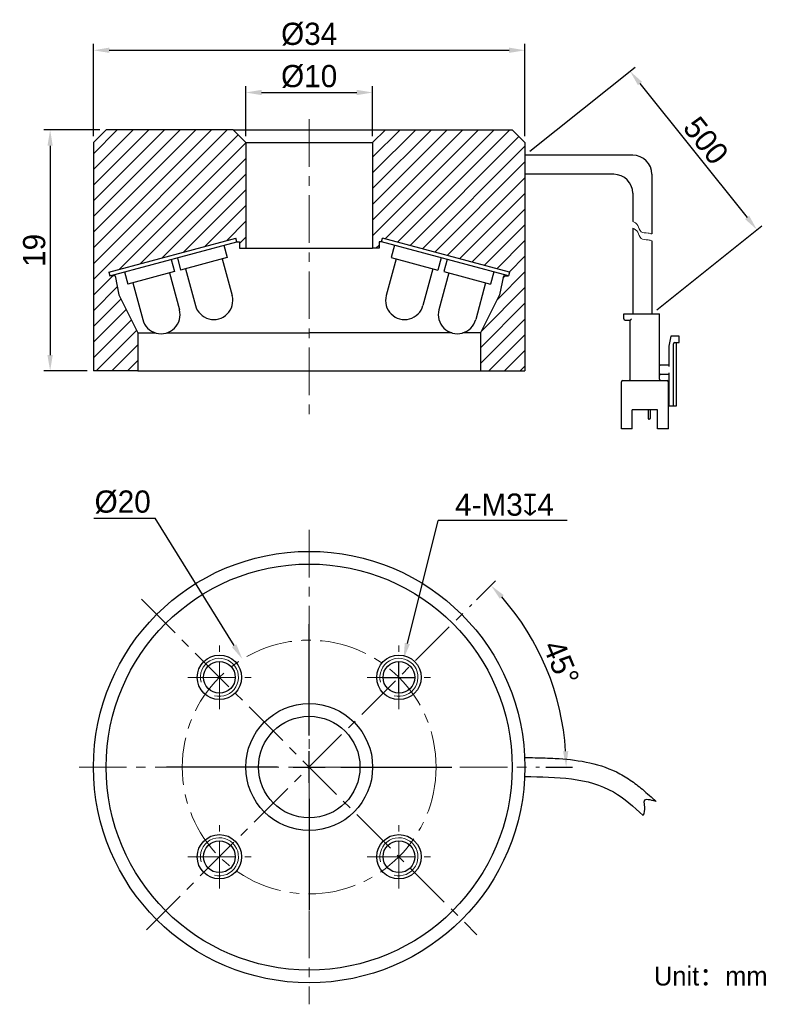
# Model space of a CAD drawing. Header units: inches. Extents: x -3155 to -3036, y -724 to -568.
import ezdxf

# ---------------------------------------------------------------- set-up
doc = ezdxf.new("R2010")
doc.units = ezdxf.units.IN
doc.header["$LTSCALE"] = 3
doc.header["$MEASUREMENT"] = 0
doc.header["$PDSIZE"] = -5
doc.linetypes.add('CENTERX2', pattern=[4, 2.5, -0.5, 0.5, -0.5])
doc.layers.get('Defpoints').update_dxf_attribs({"lineweight": 18})
for name, color, linetype, lineweight in [('MULTILAYER', 9, 'Continuous', 18), ('中心线', 1, 'CENTERX2', 20), ('明细栏文字', 6, 'Continuous', 18), ('标注', 3, 'Continuous', 25), ('粗实线', 7, 'Continuous', 30), ('细实线', 7, 'Continuous', 15)]:
    doc.layers.add(name, color=color, linetype=linetype, lineweight=lineweight)
doc.styles.get("Standard").update_dxf_attribs({"font": '兰亭黑 GBK.TTF'})
doc.dimstyles.new('CST Standard', dxfattribs={"dimtxt": 3.5, "dimasz": 2.5, "dimexe": 1, "dimexo": 1, "dimgap": 0.6, "dimtad": 1, "dimtoh": 1, "dimdsep": 46, "dimtxsty": 'Standard', "dimcen": -2.5, "dimdle": 5, "dimclrd": 8, "dimclre": 8, "dimadec": 1, "dimazin": 2, "dimtfac": 1, "dimtofl": 0, "dimtmove": 0, "dimatfit": 0, "dimfxl": 1, "dimtolj": 1, "dimarcsym": 0})

# ---------------------------------------------------------------- blocks, each defined once
blk = doc.blocks.new('*X1')
at = {"layer": 'Defpoints', "color": 0}
for p in [(-3099.53, -579.8), (-3119.53, -587.69), (-3099.53, -587.69)]:
    blk.add_point(p, dxfattribs=at)
at = {"layer": '标注', "color": 8, "linetype": 'Continuous', "lineweight": -2, "ltscale": 3}
for p, q in [((-3119.53, -586.69), (-3119.53, -578.8)), ((-3099.53, -586.69), (-3099.53, -578.8)), ((-3117.03, -579.8), (-3102.03, -579.8))]:
    blk.add_line(p, q, dxfattribs=at)
at = {"layer": '标注', "color": 8}
for points in [[(-3117.03, -579.38), (-3117.03, -580.22), (-3119.53, -579.8)], [(-3102.03, -580.22), (-3102.03, -579.38), (-3099.53, -579.8)]]:
    blk.add_solid(points, dxfattribs=at)
at = {"layer": '标注', "color": 7, "ltscale": 3, "insert": (-3109.53, -577.28), "char_height": 3.5, "attachment_point": 5}
blk.add_mtext('\\A1;%%C10', dxfattribs=at)
blk = doc.blocks.new('*X2')
at = {"layer": 'Defpoints', "color": 0}
for p in [(-3075.53, -573.15), (-3143.53, -587.69), (-3075.53, -587.69)]:
    blk.add_point(p, dxfattribs=at)
at = {"layer": '标注', "color": 8, "linetype": 'Continuous', "lineweight": -2, "ltscale": 3}
for p, q in [((-3143.53, -586.69), (-3143.53, -572.15)), ((-3075.53, -586.69), (-3075.53, -572.15)), ((-3141.03, -573.15), (-3078.03, -573.15))]:
    blk.add_line(p, q, dxfattribs=at)
at = {"layer": '标注', "color": 8}
for points in [[(-3141.03, -572.73), (-3141.03, -573.56), (-3143.53, -573.15)], [(-3078.03, -573.56), (-3078.03, -572.73), (-3075.53, -573.15)]]:
    blk.add_solid(points, dxfattribs=at)
at = {"layer": '标注', "color": 7, "ltscale": 3, "insert": (-3109.53, -570.62), "char_height": 3.5, "attachment_point": 5}
blk.add_mtext('\\A1;%%C34', dxfattribs=at)
blk = doc.blocks.new('*X3')
at = {"layer": 'Defpoints', "color": 0}
for p in [(-3141.53, -585.69), (-3150.35, -623.69), (-3143.53, -623.69)]:
    blk.add_point(p, dxfattribs=at)
at = {"layer": '标注', "color": 8, "linetype": 'Continuous', "lineweight": -2, "ltscale": 3}
for p, q in [((-3142.53, -585.69), (-3151.35, -585.69)), ((-3150.35, -588.19), (-3150.35, -621.19)), ((-3144.53, -623.69), (-3151.35, -623.69))]:
    blk.add_line(p, q, dxfattribs=at)
at = {"layer": '标注', "color": 8}
for points in [[(-3149.94, -588.19), (-3150.77, -588.19), (-3150.35, -585.69)], [(-3150.77, -621.19), (-3149.94, -621.19), (-3150.35, -623.69)]]:
    blk.add_solid(points, dxfattribs=at)
at = {"layer": '标注', "color": 7, "ltscale": 3, "insert": (-3152.85, -604.69), "char_height": 3.5, "attachment_point": 5, "rotation": 90}
blk.add_mtext('\\A1;19', dxfattribs=at)
blk = doc.blocks.new('*X4')
at = {"layer": 'Defpoints', "color": 0}
for p in [(-3120.05, -669.11), (-3099, -703.13)]:
    blk.add_point(p, dxfattribs=at)
at = {"layer": '标注', "color": 8, "linetype": 'Continuous', "lineweight": -2, "ltscale": 3}
for p in [(-3143.44, -646.87), (-3121.36, -666.98)]:
    blk.add_line(p, (-3133.81, -646.87), dxfattribs=at)
at = {"layer": '标注', "color": 8, "linetype": 'Continuous', "ltscale": 3}
for p, q in [((-3109.53, -681.12), (-3109.53, -663.62)), ((-3109.53, -688.62), (-3109.53, -683.62)), ((-3114.53, -686.12), (-3132.03, -686.12)), ((-3112.03, -686.12), (-3107.03, -686.12)), ((-3104.53, -686.12), (-3087.03, -686.12)), ((-3109.53, -691.12), (-3109.53, -708.62))]:
    blk.add_line(p, q, dxfattribs=at)
at = {"layer": '标注', "color": 8}
blk.add_solid([(-3121.72, -667.2), (-3121.01, -666.77), (-3120.05, -669.11)], dxfattribs=at)
at = {"layer": '标注', "color": 7, "ltscale": 3, "insert": (-3138.92, -644.34), "char_height": 3.5, "attachment_point": 5}
blk.add_mtext('\\A1;%%C20', dxfattribs=at)
blk = doc.blocks.new('*X5')
at = {"layer": 'Defpoints', "color": 0}
for p in [(-3094.66, -669.07), (-3096.11, -674.89)]:
    blk.add_point(p, dxfattribs=at)
at = {"layer": '标注', "color": 8, "linetype": 'Continuous', "lineweight": -2, "ltscale": 3}
for p in [(-3094.05, -666.64), (-3068.87, -647.27)]:
    blk.add_line(p, (-3089.22, -647.27), dxfattribs=at)
at = {"layer": '标注', "color": 8, "linetype": 'Continuous', "ltscale": 3}
for p, q in [((-3095.38, -674.48), (-3095.38, -669.48)), ((-3097.88, -671.98), (-3092.88, -671.98))]:
    blk.add_line(p, q, dxfattribs=at)
at = {"layer": '标注', "color": 8}
blk.add_solid([(-3094.46, -666.54), (-3093.65, -666.74), (-3094.66, -669.07)], dxfattribs=at)
at = {"layer": '标注', "color": 7, "ltscale": 3, "insert": (-3078.75, -644.78), "char_height": 3.5, "attachment_point": 5}
blk.add_mtext('\\A1;4-M3{\\fGDT|b1|i0|c0|p2;x}4', dxfattribs=at)
blk = doc.blocks.new('*X6')
at = {"layer": 'Defpoints', "color": 0}
for p in [(-3075.53, -589.69), (-3038.96, -601.44), (-3055.53, -614.69)]:
    blk.add_point(p, dxfattribs=at)
at = {"layer": '标注', "color": 8, "linetype": 'Continuous', "lineweight": -2, "ltscale": 3}
for p, q in [((-3074.75, -589.07), (-3058.18, -575.81)), ((-3057.4, -578.39), (-3040.52, -599.49)), ((-3054.75, -614.07), (-3038.18, -600.81))]:
    blk.add_line(p, q, dxfattribs=at)
at = {"layer": '标注', "color": 8}
for points in [[(-3057.07, -578.13), (-3057.72, -578.65), (-3058.96, -576.44)], [(-3040.84, -599.75), (-3040.19, -599.23), (-3038.96, -601.44)]]:
    blk.add_solid(points, dxfattribs=at)
at = {"layer": '标注', "color": 7, "ltscale": 3, "insert": (-3047.01, -587.38), "char_height": 3.5, "attachment_point": 5, "rotation": 308.6598}
blk.add_mtext('\\A1;500', dxfattribs=at)
blk = doc.blocks.new('*X7')
at = {"layer": 'Defpoints', "color": 0}
for p in [(-3083.88, -660.47), (-3070.41, -675.64), (-3145.8, -686.12), (-3073.26, -686.12), (-3135.17, -711.77)]:
    blk.add_point(p, dxfattribs=at)
at = {"layer": '标注', "color": 8, "linetype": 'Continuous', "lineweight": -2, "ltscale": 3}
for p, q in [((-3083.17, -659.77), (-3080.19, -656.78)), ((-3072.26, -686.12), (-3068.03, -686.12))]:
    blk.add_line(p, q, dxfattribs=at)
blk.add_arc((-3109.53, -686.12), 40.49, 3.538, 41.462, dxfattribs=at)
at = {"layer": '标注', "color": 8}
for points in [[(-3078.88, -659.02), (-3079.49, -659.59), (-3080.89, -657.49)], [(-3069.53, -683.63), (-3068.7, -683.61), (-3069.03, -686.12)]]:
    blk.add_solid(points, dxfattribs=at)
at = {"layer": '标注', "color": 7, "ltscale": 3, "insert": (-3069.82, -669.67), "char_height": 3.5, "attachment_point": 5, "rotation": 292.5}
blk.add_mtext('\\A1;45%%d', dxfattribs=at)

msp = doc.modelspace()

# ---------------------------------------------------------------- hatches: boundary and pattern name
at = {"layer": 'MULTILAYER', "ltscale": 3}
h = msp.add_hatch(dxfattribs=at)
h.set_pattern_fill('ANSI31', style=0, pattern_type=0)
h.set_pattern_definition([(45, (0, 0), (-1.2374369, 1.2374369), [])])
h.paths.add_polyline_path([(-3143.527, -623.693), (-3136.927, -623.693), (-3136.527, -623.693), (-3136.527, -617.693), (-3139.527, -611.693), (-3140.127, -608.693), (-3140.927, -608.693), (-3141.082, -608.114), (-3121.09, -602.757), (-3120.935, -603.336), (-3120.535, -603.336), (-3120.535, -604.34), (-3119.527, -604.34), (-3119.527, -587.693), (-3121.527, -585.693), (-3141.527, -585.693), (-3143.527, -587.693), (-3143.527, -589.693)], flags=0)
h.paths.add_polyline_path([(-3077.971, -608.114), (-3078.127, -608.693), (-3078.927, -608.693), (-3079.527, -611.693), (-3082.527, -617.693), (-3082.527, -623.693), (-3082.127, -623.693), (-3075.527, -623.693), (-3075.527, -589.693), (-3075.527, -587.693), (-3077.527, -585.693), (-3097.527, -585.693), (-3099.527, -587.693), (-3099.527, -604.34), (-3098.519, -604.34), (-3098.519, -603.336), (-3098.119, -603.336), (-3097.964, -602.757)], flags=0)

# ---------------------------------------------------------------- linework, layer by layer
at = {"layer": '中心线', "color": 7}
for p, q in [((-3109.527, -584), (-3109.527, -631.364)), ((-3109.527, -648.728), (-3109.527, -723.511)), ((-3135.967, -659.679), (-3083.087, -712.559)), ((-3135.174, -711.766), (-3083.88, -660.472)), ((-3123.669, -676.977), (-3123.669, -666.977)), ((-3095.385, -676.977), (-3095.385, -666.977)), ((-3128.669, -671.977), (-3118.669, -671.977)), ((-3100.385, -671.977), (-3090.385, -671.977)), ((-3145.797, -686.119), (-3073.256, -686.119)), ((-3123.669, -705.261), (-3123.669, -695.261)), ((-3095.385, -705.261), (-3095.385, -695.261)), ((-3128.669, -700.261), (-3118.669, -700.261)), ((-3100.385, -700.261), (-3090.385, -700.261))]:
    msp.add_line(p, q, dxfattribs=at)
msp.add_circle((-3109.527, -686.119), 20, dxfattribs=at)
at = {"layer": '粗实线', "color": 7, "ltscale": 3}
for p, q in [((-3141.527, -585.693), (-3143.527, -587.693)), ((-3121.527, -585.693), (-3141.527, -585.693)), ((-3121.527, -585.693), (-3097.527, -585.693)), ((-3097.527, -585.693), (-3077.527, -585.693)), ((-3077.527, -585.693), (-3075.527, -587.693)), ((-3143.527, -587.693), (-3143.527, -589.693)), ((-3119.527, -587.693), (-3099.527, -587.693)), ((-3075.527, -587.693), (-3075.527, -589.693)), ((-3143.527, -589.693), (-3143.527, -623.693)), ((-3075.527, -589.693), (-3075.527, -623.693)), ((-3058.527, -589.693), (-3075.527, -589.693)), ((-3061.527, -592.693), (-3075.527, -592.693)), ((-3055.527, -592.693), (-3055.527, -602.097)), ((-3058.527, -595.693), (-3058.527, -600.113)), ((-3058.527, -601.175), (-3058.527, -614.693)), ((-3120.935, -603.336), (-3120.535, -603.336)), ((-3120.535, -603.336), (-3120.535, -604.34)), ((-3098.519, -603.336), (-3098.519, -604.34)), ((-3098.119, -603.336), (-3098.519, -603.336)), ((-3055.527, -603.159), (-3055.527, -614.693)), ((-3120.535, -604.34), (-3119.527, -604.34)), ((-3119.527, -604.34), (-3099.527, -604.34)), ((-3098.519, -604.34), (-3099.527, -604.34)), ((-3140.127, -608.693), (-3140.927, -608.693)), ((-3140.127, -608.693), (-3139.527, -611.693)), ((-3078.927, -608.693), (-3079.527, -611.693)), ((-3078.927, -608.693), (-3078.127, -608.693)), ((-3139.527, -611.693), (-3136.527, -617.693)), ((-3079.527, -611.693), (-3082.527, -617.693)), ((-3136.527, -617.693), (-3136.527, -623.693)), ((-3136.527, -617.693), (-3133.717, -617.693)), ((-3132.018, -617.693), (-3109.527, -617.693)), ((-3087.035, -617.693), (-3109.527, -617.693)), ((-3082.527, -617.693), (-3085.337, -617.693)), ((-3082.527, -617.693), (-3082.527, -623.693)), ((-3136.527, -623.693), (-3143.527, -623.693)), ((-3136.527, -623.693), (-3082.527, -623.693)), ((-3082.527, -623.693), (-3075.527, -623.693))]:
    msp.add_line(p, q, dxfattribs=at)
at = {"layer": '粗实线', "color": 7}
for p, q in [((-3121.527, -585.693), (-3119.527, -587.693)), ((-3097.527, -585.693), (-3099.527, -587.693)), ((-3119.527, -587.693), (-3119.527, -604.34)), ((-3099.527, -587.693), (-3099.527, -604.34)), ((-3141.082, -608.114), (-3121.09, -602.757)), ((-3140.927, -608.693), (-3120.935, -603.336)), ((-3120.935, -603.336), (-3121.09, -602.757)), ((-3098.119, -603.336), (-3097.964, -602.757)), ((-3078.127, -608.693), (-3098.119, -603.336)), ((-3077.971, -608.114), (-3097.964, -602.757)), ((-3122.96, -603.879), (-3122.443, -605.811)), ((-3096.093, -603.879), (-3096.611, -605.811)), ((-3131.267, -606.105), (-3130.75, -608.037)), ((-3130.301, -605.846), (-3129.784, -607.778)), ((-3122.443, -605.811), (-3129.784, -607.778)), ((-3123.216, -606.018), (-3121.663, -611.814)), ((-3095.838, -606.018), (-3097.391, -611.814)), ((-3096.611, -605.811), (-3089.269, -607.778)), ((-3088.752, -605.846), (-3089.269, -607.778)), ((-3087.786, -606.105), (-3088.304, -608.037)), ((-3141.082, -608.114), (-3140.927, -608.693)), ((-3138.608, -608.072), (-3138.091, -610.004)), ((-3130.75, -608.037), (-3138.091, -610.004)), ((-3131.523, -608.244), (-3129.97, -614.04)), ((-3129.011, -607.571), (-3127.458, -613.367)), ((-3090.042, -607.571), (-3091.595, -613.367)), ((-3087.531, -608.244), (-3089.084, -614.04)), ((-3088.304, -608.037), (-3080.963, -610.004)), ((-3080.445, -608.072), (-3080.963, -610.004)), ((-3077.971, -608.114), (-3078.127, -608.693)), ((-3137.318, -609.797), (-3135.765, -615.593)), ((-3081.735, -609.797), (-3083.288, -615.593)), ((-3059.927, -614.693), (-3054.327, -614.693)), ((-3059.927, -615.493), (-3059.927, -614.693)), ((-3059.727, -615.693), (-3058.927, -615.693)), ((-3058.927, -624.993), (-3058.927, -615.693)), ((-3054.327, -624.993), (-3054.327, -614.693)), ((-3052.527, -618.193), (-3052.827, -619.793)), ((-3051.227, -618.193), (-3052.527, -618.193)), ((-3051.227, -619.193), (-3051.227, -618.193)), ((-3052.827, -619.793), (-3052.827, -622.993)), ((-3052.127, -629.193), (-3052.127, -619.393)), ((-3051.927, -619.193), (-3051.227, -619.193)), ((-3051.627, -629.193), (-3051.627, -619.193)), ((-3052.827, -622.793), (-3054.127, -622.793)), ((-3060.127, -625.193), (-3053.127, -625.193)), ((-3054.127, -624.193), (-3052.827, -624.193)), ((-3052.827, -623.993), (-3052.827, -629.193)), ((-3060.327, -632.793), (-3060.327, -625.393)), ((-3052.927, -632.793), (-3052.927, -625.393)), ((-3052.827, -627.993), (-3052.927, -627.993)), ((-3058.627, -632.793), (-3058.627, -629.793)), ((-3054.627, -629.793), (-3058.627, -629.793)), ((-3056.127, -629.793), (-3056.127, -631.173)), ((-3055.777, -629.793), (-3055.777, -631.173)), ((-3054.627, -632.793), (-3054.627, -629.793)), ((-3052.927, -629.193), (-3051.627, -629.193)), ((-3055.877, -631.273), (-3056.027, -631.273)), ((-3058.627, -632.793), (-3060.327, -632.793)), ((-3052.927, -632.793), (-3054.627, -632.793))]:
    msp.add_line(p, q, dxfattribs=at)
at = {"layer": '粗实线', "color": 7, "ltscale": 3}
for radius in [34, 32, 10, 8]:
    msp.add_circle((-3109.527, -686.119), radius, dxfattribs=at)
at = {"layer": '粗实线', "color": 7}
for centre, radius in [((-3123.669, -671.977), 3.5), ((-3095.385, -671.977), 3.5), ((-3123.669, -671.977), 2.5), ((-3095.385, -671.977), 2.5), ((-3123.669, -700.261), 3.5), ((-3095.385, -700.261), 3.5), ((-3123.669, -700.261), 2.5), ((-3095.385, -700.261), 2.5)]:
    msp.add_circle(centre, radius, dxfattribs=at)
at = {"layer": '粗实线', "color": 7, "ltscale": 3}
for centre in [(-3058.527, -592.693), (-3061.527, -595.693)]:
    msp.add_arc(centre, 3, 0, 90, dxfattribs=at)
at = {"layer": '粗实线', "color": 7}
for centre, radius, start, end in [((-3124.56, -612.59), 3, 195.0001, 15.0001), ((-3094.493, -612.59), 3, 164.9999, 344.9999), ((-3132.867, -614.816), 3, 195.0001, 15.0001), ((-3086.186, -614.816), 3, 164.9999, 344.9999), ((-3059.727, -615.493), 0.2, 180, 270), ((-3051.927, -619.393), 0.2, 90, 180), ((-3054.127, -622.593), 0.2, 180, 270), ((-3060.127, -625.393), 0.2, 90, 180), ((-3059.127, -624.993), 0.2, 270, 0), ((-3054.127, -624.393), 0.2, 90, 180), ((-3054.127, -624.993), 0.2, 180, 270), ((-3053.127, -625.393), 0.2, 0, 90), ((-3056.027, -631.173), 0.1, 180, 270), ((-3055.877, -631.173), 0.1, 270, 0)]:
    msp.add_arc(centre, radius, start, end, dxfattribs=at)
msp.add_open_spline([(-3058.927, -615.693), (-3058.924, -615.691), (-3058.915, -615.681), (-3058.896, -615.663), (-3058.869, -615.636), (-3058.836, -615.603), (-3058.801, -615.568), (-3058.764, -615.531), (-3058.739, -615.506), (-3058.727, -615.493)], degree=3, knots=[0, 0, 0, 0, 2043.2450342, 7239.8245884, 14464.3593047, 22985.2971048, 32291.9491914, 41955.8510416, 51551.6090365, 51551.6090365, 51551.6090365, 51551.6090365], dxfattribs=at)
at = {"layer": '粗实线', "color": 7, "ltscale": 3}
for points, knots in [([(-3075.49, -684.62), (-3074.974, -684.626), (-3074.454, -684.632), (-3072.881, -684.659), (-3071.817, -684.687), (-3069.142, -684.839), (-3067.519, -685.002), (-3064.286, -685.651), (-3062.671, -686.139), (-3060.741, -687.076), (-3060.366, -687.275), (-3059.633, -687.704), (-3059.28, -687.93), (-3058.258, -688.63), (-3057.624, -689.126), (-3056.262, -690.266), (-3055.552, -690.914), (-3054.873, -691.534)], [0, 0, 0, 0, 4206.9039751, 4206.9039751, 12620.7119254, 12620.7119254, 25214.029307, 25214.029307, 37807.3466885, 37807.3466885, 40866.5845664, 40866.5845664, 43925.8224443, 43925.8224443, 50044.2982, 50044.2982, 57806.5418585, 57806.5418585, 57806.5418585, 57806.5418585]), ([(-3075.527, -687.619), (-3070.546, -687.68), (-3063.459, -687.767), (-3058.398, -692.38), (-3056.893, -693.751)], [0, 0, 0, 0, 14959.3804642, 21283.4932691, 21283.4932691, 21283.4932691, 21283.4932691]), ([(-3054.873, -691.534), (-3055.742, -691.297), (-3057.036, -690.944), (-3056.551, -692.617), (-3056.765, -693.326), (-3056.893, -693.751)], [0, 0, 0, 0, 10983.4427014, 16338.3050985, 24322.7964077, 24322.7964077, 24322.7964077, 24322.7964077])]:
    msp.add_open_spline(points, degree=3, knots=knots, dxfattribs=at)
at = {"layer": '细实线', "color": 7}
for centre in [(-3123.669, -671.977), (-3095.385, -671.977), (-3123.669, -700.261), (-3095.385, -700.261)]:
    msp.add_arc(centre, 3, 255, 195, dxfattribs=at)
at = {"layer": '细实线', "color": 7, "ltscale": 3}
for points, knots in [([(-3058.527, -600.113), (-3058.194, -600.234), (-3057.662, -600.64), (-3057.393, -601.999), (-3056.281, -601.901), (-3055.706, -602.037), (-3055.527, -602.097)], [0, 0, 0, 0, 8886.2808607, 17524.0925214, 26629.3121376, 31043.6961811, 31043.6961811, 31043.6961811, 31043.6961811]), ([(-3058.527, -601.175), (-3058.194, -601.295), (-3057.662, -601.702), (-3057.393, -603.061), (-3056.281, -602.962), (-3055.706, -603.099), (-3055.527, -603.159)], [0, 0, 0, 0, 8885.146452, 17521.8554232, 26625.9126813, 31039.7331915, 31039.7331915, 31039.7331915, 31039.7331915])]:
    msp.add_open_spline(points, degree=3, knots=knots, dxfattribs=at)

# ---------------------------------------------------------------- texts
at = {"layer": '明细栏文字', "color": 7, "ltscale": 3, "insert": (-3055.198, -717.554), "char_height": 3, "width": 32.50612, "attachment_point": 1}
msp.add_mtext('{\\C0;Unit：mm}', dxfattribs=at)

# ---------------------------------------------------------------- dimensions: what is measured, and where the dimension line sits
at = {"layer": '标注', "color": 8, "ltscale": 3}
for base, p1, p2, picture, middle in [((-3075.527, -573.148), (-3143.527, -587.693), (-3075.527, -587.693), '*X2', (-3109.527, -570.624)), ((-3099.527, -579.8), (-3119.527, -587.693), (-3099.527, -587.693), '*X1', (-3109.527, -577.275))]:
    dim = msp.add_linear_dim(base=base, p1=p1, p2=p2, text='%%C<>', dimstyle='CST Standard', override={"dimlfac": 0.5, "dimsah": 1, "dimclrd": 8, "dimclrt": 7, "dimtzin": 0}, dxfattribs=at)
    dim.commit()
    dim.dimension.update_dxf_attribs({"geometry": picture, "text_midpoint": middle})
dim = msp.add_linear_dim(base=(-3038.957, -601.438), p1=(-3075.527, -589.693), p2=(-3055.527, -614.693), angle=308.65981, text='500', dimstyle='CST Standard', override={"dimlfac": 0.5, "dimsah": 1, "dimclrd": 8, "dimclrt": 7, "dimtzin": 0}, dxfattribs=at)
dim.commit()
dim.dimension.update_dxf_attribs({"geometry": '*X6', "text_midpoint": (-3047.015, -587.384)})
dim = msp.add_linear_dim(base=(-3150.355, -623.693), p1=(-3141.527, -585.693), p2=(-3143.527, -623.693), angle=270, dimstyle='CST Standard', override={"dimlfac": 0.5, "dimsah": 1, "dimclrd": 8, "dimclrt": 7, "dimtzin": 0}, dxfattribs=at)
dim.commit()
dim.dimension.update_dxf_attribs({"geometry": '*X3', "text_midpoint": (-3152.852, -604.693)})
dim = msp.add_diameter_dim_2p(p1=(-3099.004, -703.128), p2=(-3120.049, -669.111), dimstyle='CST Standard', override={"dimlfac": 0.5, "dimpost": '%%C<>', "dimsah": 1, "dimclrd": 8, "dimclrt": 7, "dimtzin": 0}, dxfattribs=at)
dim.commit()
dim.dimension.update_dxf_attribs({"geometry": '*X4', "text_midpoint": (-3138.924, -646.868), "dimtype": 163})
dim = msp.add_diameter_dim_2p(p1=(-3096.111, -674.888), p2=(-3094.658, -669.066), text='4-M3{\\fGDT|b1|i0|c0|p2;x}4', dimstyle='CST Standard', override={"dimlfac": 0.5, "dimpost": '%%C<>', "dimtxsty": 'Standard', "dimsah": 1, "dimclrd": 8, "dimclrt": 7, "dimtzin": 0}, dxfattribs=at)
dim.commit()
dim.dimension.update_dxf_attribs({"geometry": '*X5', "text_midpoint": (-3078.747, -647.269), "dimtype": 163})
dim = msp.add_angular_dim_2l(base=(-3070.415, -675.639), line1=((-3145.797, -686.119), (-3073.256, -686.119)), line2=((-3135.174, -711.766), (-3083.88, -660.472)), dimstyle='CST Standard', override={"dimtad": 1, "dimtih": 0, "dimtoh": 0, "dimlfac": 0.5, "dimsah": 1, "dimclrd": 8, "dimclrt": 7, "dimtdec": 1, "dimtzin": 8}, dxfattribs=at)
dim.commit()
dim.dimension.update_dxf_attribs({"geometry": '*X7', "text_midpoint": (-3069.819, -669.672)})

doc.saveas('drawing.dxf')
